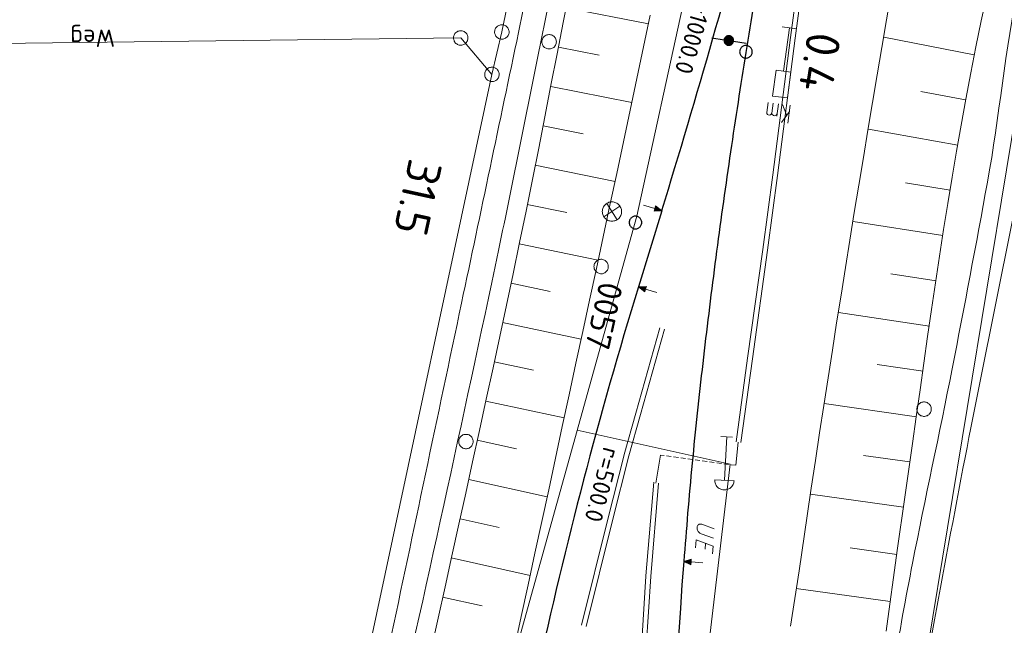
# Model space of a CAD drawing. Header units: metres. Extents: x 3425540 to 3446143, y 5432760 to 5444637.
# Tile 92 of 256: x 3435829 to 3435931, y 5439708 to 5439770. Entities that reach past the tile are written whole.
import ezdxf
from ezdxf.enums import TextEntityAlignment as Align

# ---------------------------------------------------------------- set-up
doc = ezdxf.new("R2010")
doc.units = ezdxf.units.M
doc.linetypes.add('DASHED', pattern=[0.75, 0.5, -0.25])
for name, color, linetype, lineweight in [('B_Bestand', 9, 'Continuous', 18), ('B_Böschung', 9, 'Continuous', 18), ('B_Flurgrenzen', 9, 'Continuous', 18), ('B_Gleisachse', 9, 'Continuous', 25), ('B_Kilometrierung', 9, 'Continuous', 25), ('Bestand Kabeltröge', 9, 'Continuous', 18), ('Bestand_Neu_Strecke 3433', 9, 'Continuous', 18), ('Bestand_Neu_Strecke 3443', 9, 'Continuous', 18)]:
    doc.layers.add(name, color=color, linetype=linetype, lineweight=lineweight)
doc.styles.get("Standard").update_dxf_attribs({"font": 'isocpeur.ttf'})

msp = doc.modelspace()

# ---------------------------------------------------------------- linework, layer by layer
at = {"layer": 'B_Bestand'}
for p, q in [((3435909.3, 5439769.39), (3435907.77, 5439769.59)), ((3435907.39, 5439761.63), (3435907.22, 5439760.36)), ((3435908.25, 5439760.5), (3435907.81, 5439761.57)), ((3435908.62, 5439761.5), (3435908.37, 5439759.63)), ((3435908.54, 5439760.85), (3435907.72, 5439759.71)), ((3435889.61, 5439751.32), (3435890.68, 5439749.63)), ((3435890.98, 5439751.02), (3435889.3, 5439749.94)), ((3435902.64, 5439727.1), (3435901.44, 5439727.17)), ((3435902.04, 5439727.14), (3435902.01, 5439726.54)), ((3435902.01, 5439726.54), (3435901.8, 5439722.64)), ((3435902.8, 5439722.59), (3435900.8, 5439722.7)), ((3435899.8, 5439715.51), (3435899.84, 5439716.1))]:
    msp.add_line(p, q, dxfattribs=at)
for points in [[(3435908.53, 5439769.49), (3435907.93, 5439765.02), (3435907.16, 5439765.12), (3435906.8, 5439762.44), (3435908.33, 5439762.24), (3435908.69, 5439764.91), (3435907.93, 5439765.02)], [(3435906.72, 5439760.66), (3435906.62, 5439760.52), (3435906.5, 5439760.46), (3435906.35, 5439760.48), (3435906.27, 5439760.53), (3435906.21, 5439760.62), (3435906.18, 5439760.74), (3435906.32, 5439761.77)], [(3435907.26, 5439760.59), (3435907.16, 5439760.45), (3435907.03, 5439760.39), (3435906.88, 5439760.41), (3435906.85, 5439760.45), (3435906.74, 5439760.54), (3435906.72, 5439760.66), (3435906.86, 5439761.7)], [(3435889.93, 5439749.5), (3435890.03, 5439749.48), (3435890.13, 5439749.47), (3435890.24, 5439749.48), (3435890.34, 5439749.5), (3435890.44, 5439749.52), (3435890.54, 5439749.56), (3435890.64, 5439749.6), (3435890.72, 5439749.66), (3435890.81, 5439749.73), (3435890.88, 5439749.8), (3435890.95, 5439749.88), (3435891, 5439749.97), (3435891.05, 5439750.06), (3435891.09, 5439750.16), (3435891.12, 5439750.26), (3435891.14, 5439750.36), (3435891.14, 5439750.47), (3435891.14, 5439750.57), (3435891.12, 5439750.68), (3435891.1, 5439750.78), (3435891.06, 5439750.87), (3435891.01, 5439750.97), (3435890.96, 5439751.06), (3435890.89, 5439751.14), (3435890.82, 5439751.21), (3435890.74, 5439751.28), (3435890.65, 5439751.34), (3435890.56, 5439751.39), (3435890.46, 5439751.42), (3435890.36, 5439751.45), (3435890.26, 5439751.47), (3435890.15, 5439751.48), (3435890.05, 5439751.47), (3435889.94, 5439751.46), (3435889.84, 5439751.43), (3435889.74, 5439751.39), (3435889.65, 5439751.35), (3435889.56, 5439751.29), (3435889.48, 5439751.22), (3435889.4, 5439751.15), (3435889.34, 5439751.07), (3435889.28, 5439750.98), (3435889.23, 5439750.89), (3435889.19, 5439750.79), (3435889.17, 5439750.69), (3435889.15, 5439750.59), (3435889.14, 5439750.48), (3435889.15, 5439750.38), (3435889.16, 5439750.28), (3435889.19, 5439750.17), (3435889.23, 5439750.08), (3435889.27, 5439749.98), (3435889.33, 5439749.89), (3435889.39, 5439749.81), (3435889.47, 5439749.74), (3435889.55, 5439749.67), (3435889.64, 5439749.61), (3435889.73, 5439749.56), (3435889.83, 5439749.53), (3435889.93, 5439749.5)], [(3435893.41, 5439751.15), (3435894.59, 5439750.79), (3435894.51, 5439750.52), (3435895.32, 5439750.56), (3435894.67, 5439751.06), (3435894.59, 5439750.79)], [(3435894.69, 5439750.99), (3435894.56, 5439750.57), (3435895.23, 5439750.59), (3435894.69, 5439750.99)], [(3435894.71, 5439750.91), (3435894.62, 5439750.61), (3435895.14, 5439750.62), (3435894.71, 5439750.91)], [(3435894.73, 5439750.84), (3435894.67, 5439750.66), (3435895.05, 5439750.65), (3435894.73, 5439750.84)], [(3435894.75, 5439750.78), (3435894.73, 5439750.7), (3435894.96, 5439750.67), (3435894.75, 5439750.78)], [(3435888.87, 5439744.05), (3435888.96, 5439744.04), (3435889.05, 5439744.03), (3435889.15, 5439744.04), (3435889.24, 5439744.07), (3435889.32, 5439744.1), (3435889.41, 5439744.14), (3435889.49, 5439744.19), (3435889.56, 5439744.25), (3435889.62, 5439744.33), (3435889.67, 5439744.41), (3435889.71, 5439744.49), (3435889.74, 5439744.58), (3435889.76, 5439744.67), (3435889.77, 5439744.76), (3435889.77, 5439744.86), (3435889.76, 5439744.95), (3435889.73, 5439745.04), (3435889.7, 5439745.13), (3435889.65, 5439745.2), (3435889.58, 5439745.28), (3435889.52, 5439745.35), (3435889.45, 5439745.4), (3435889.36, 5439745.45), (3435889.28, 5439745.49), (3435889.19, 5439745.52), (3435889.1, 5439745.53), (3435889.01, 5439745.53), (3435888.91, 5439745.52), (3435888.82, 5439745.5), (3435888.73, 5439745.47), (3435888.64, 5439745.42), (3435888.57, 5439745.38), (3435888.5, 5439745.31), (3435888.43, 5439745.24), (3435888.39, 5439745.16), (3435888.34, 5439745.08), (3435888.31, 5439744.99), (3435888.29, 5439744.9), (3435888.28, 5439744.8), (3435888.29, 5439744.71), (3435888.3, 5439744.62), (3435888.32, 5439744.53), (3435888.36, 5439744.44), (3435888.41, 5439744.36), (3435888.47, 5439744.29), (3435888.53, 5439744.22), (3435888.61, 5439744.16), (3435888.69, 5439744.11), (3435888.78, 5439744.08), (3435888.87, 5439744.05)], [(3435894.81, 5439742.08), (3435893.62, 5439742.44), (3435893.71, 5439742.71), (3435892.89, 5439742.66), (3435893.54, 5439742.17), (3435893.62, 5439742.44)], [(3435893.52, 5439742.24), (3435893.65, 5439742.66), (3435892.98, 5439742.64), (3435893.52, 5439742.24)], [(3435893.5, 5439742.31), (3435893.6, 5439742.61), (3435893.08, 5439742.61), (3435893.5, 5439742.31)], [(3435893.48, 5439742.38), (3435893.54, 5439742.57), (3435893.17, 5439742.58), (3435893.48, 5439742.38)], [(3435893.46, 5439742.45), (3435893.49, 5439742.52), (3435893.26, 5439742.55), (3435893.46, 5439742.45)], [(3435900.8, 5439722.7), (3435900.8, 5439722.59), (3435900.81, 5439722.49), (3435900.83, 5439722.39), (3435900.86, 5439722.29), (3435900.91, 5439722.19), (3435900.96, 5439722.1), (3435901.02, 5439722.01), (3435901.09, 5439721.94), (3435901.17, 5439721.87), (3435901.26, 5439721.8), (3435901.35, 5439721.75), (3435901.44, 5439721.71), (3435901.54, 5439721.68), (3435901.64, 5439721.65), (3435901.75, 5439721.64), (3435901.85, 5439721.64), (3435901.96, 5439721.65), (3435902.06, 5439721.68), (3435902.16, 5439721.71), (3435902.26, 5439721.75), (3435902.35, 5439721.8), (3435902.43, 5439721.86), (3435902.51, 5439721.94), (3435902.58, 5439722.01), (3435902.64, 5439722.1), (3435902.7, 5439722.19), (3435902.74, 5439722.28), (3435902.77, 5439722.38), (3435902.79, 5439722.49), (3435902.8, 5439722.59)], [(3435900.68, 5439716.63), (3435899.38, 5439717.09), (3435899.32, 5439717.12), (3435899.27, 5439717.15), (3435899.19, 5439717.22), (3435899.15, 5439717.26), (3435899.07, 5439717.35), (3435899.03, 5439717.41), (3435899.01, 5439717.47), (3435898.97, 5439717.57), (3435898.96, 5439717.63), (3435898.96, 5439717.74), (3435898.98, 5439717.84), (3435899.01, 5439717.92), (3435899.05, 5439717.98), (3435899.12, 5439718.04), (3435899.18, 5439718.08), (3435899.27, 5439718.1), (3435899.33, 5439718.1), (3435899.45, 5439718.08), (3435900.75, 5439717.62)], [(3435898.8, 5439715.66), (3435898.86, 5439716.46), (3435900.62, 5439715.83), (3435900.56, 5439715.04)], [(3435899.58, 5439714.09), (3435898.35, 5439714.18), (3435898.37, 5439714.46), (3435897.59, 5439714.24), (3435898.33, 5439713.9), (3435898.35, 5439714.18)], [(3435898.29, 5439713.97), (3435898.33, 5439714.4), (3435897.68, 5439714.23), (3435898.29, 5439713.97)], [(3435898.26, 5439714.03), (3435898.28, 5439714.35), (3435897.77, 5439714.23), (3435898.26, 5439714.03)], [(3435898.22, 5439714.1), (3435898.24, 5439714.29), (3435897.87, 5439714.22), (3435898.22, 5439714.1)], [(3435898.19, 5439714.15), (3435898.19, 5439714.23), (3435897.96, 5439714.21), (3435898.19, 5439714.15)]]:
    msp.add_lwpolyline(points, dxfattribs=at)
for points, knots in [([(3435828.65, 5439499.64), (3435826.74, 5439500.06), (3435824.82, 5439500.48), (3435822.91, 5439500.91), (3435822.73, 5439500.95), (3435822.56, 5439500.96), (3435822.38, 5439501.08), (3435822.31, 5439501.13), (3435822.26, 5439501.2), (3435822.27, 5439501.26), (3435822.34, 5439501.73), (3435822.6, 5439502.24), (3435822.9, 5439502.69), (3435823.55, 5439503.65), (3435824.25, 5439504.52), (3435824.88, 5439505.47), (3435825.94, 5439507.05), (3435827.05, 5439508.58), (3435827.85, 5439510.32), (3435829.38, 5439513.65), (3435830.18, 5439517.17), (3435830.94, 5439520.69), (3435831.73, 5439524.38), (3435832.56, 5439528.06), (3435833.25, 5439531.76), (3435834.28, 5439537.33), (3435835.27, 5439542.9), (3435836.31, 5439548.46), (3435837.58, 5439555.22), (3435838.82, 5439561.99), (3435840.19, 5439568.73), (3435842.26, 5439578.93), (3435844.48, 5439589.1), (3435846.67, 5439599.27), (3435849.92, 5439614.41), (3435853.31, 5439629.52), (3435856.56, 5439644.65), (3435858.94, 5439655.71), (3435860.83, 5439666.87), (3435863.24, 5439677.92), (3435864.39, 5439683.2), (3435865.7, 5439688.43), (3435866.88, 5439693.7), (3435870.78, 5439711.27), (3435874.7, 5439728.83), (3435878.39, 5439746.44), (3435879.92, 5439753.76), (3435881.38, 5439761.08), (3435882.86, 5439768.41), (3435886.89, 5439788.27), (3435891.46, 5439808.03), (3435894.53, 5439828.09), (3435896.83, 5439843.12), (3435897.53, 5439858.32), (3435899.13, 5439873.43), (3435900.7, 5439888.35), (3435902.36, 5439903.26), (3435904.1, 5439918.16), (3435907.4, 5439946.46), (3435919.75, 5439973.07), (3435923.45, 5440001.45), (3435923.91, 5440004.93), (3435923.98, 5440008.45), (3435923.78, 5440011.94), (3435922.66, 5440031.36), (3435919.9, 5440050.76), (3435918.58, 5440070.18), (3435918.24, 5440075.35), (3435916.98, 5440080.72), (3435918.29, 5440085.74), (3435918.84, 5440087.81), (3435919.38, 5440089.89), (3435919.93, 5440091.96)], [0, 0, 0, 0, 0.009642, 0.009642, 0.009642, 0.010561, 0.010561, 0.010561, 0.010915, 0.010915, 0.010915, 0.013471, 0.013471, 0.013471, 0.019082, 0.019082, 0.019082, 0.028428, 0.028428, 0.028428, 0.046188, 0.046188, 0.046188, 0.064753, 0.064753, 0.064753, 0.092622, 0.092622, 0.092622, 0.126505, 0.126505, 0.126505, 0.177764, 0.177764, 0.177764, 0.254017, 0.254017, 0.254017, 0.309722, 0.309722, 0.309722, 0.336308, 0.336308, 0.336308, 0.424936, 0.424936, 0.424936, 0.461735, 0.461735, 0.461735, 0.561565, 0.561565, 0.561565, 0.636388, 0.636388, 0.636388, 0.710269, 0.710269, 0.710269, 0.850661, 0.850661, 0.850661, 0.867886, 0.867886, 0.867886, 0.963883, 0.963883, 0.963883, 0.98943, 0.98943, 0.98943, 1, 1, 1, 1]), ([(3435914.92, 5440084.99), (3435915.08, 5440082.12), (3435915.23, 5440079.26), (3435915.38, 5440076.4), (3435916.36, 5440058.01), (3435919.17, 5440039.75), (3435920.57, 5440021.4), (3435921.07, 5440014.81), (3435921.27, 5440008.13), (3435920.46, 5440001.55), (3435919.69, 5439995.3), (3435918.3, 5439989.18), (3435916.92, 5439983.05), (3435912.66, 5439964.16), (3435905.65, 5439945.93), (3435902.82, 5439926.78), (3435900.46, 5439910.81), (3435898.91, 5439894.75), (3435897.21, 5439878.71), (3435895.87, 5439866.06), (3435895.08, 5439853.37), (3435893.44, 5439840.75), (3435890.3, 5439816.64), (3435885.46, 5439792.79), (3435880.46, 5439769.01), (3435878.49, 5439759.68), (3435876.53, 5439750.34), (3435874.56, 5439741), (3435872.07, 5439729.19), (3435869.58, 5439717.38), (3435867.08, 5439705.57), (3435865.79, 5439699.46), (3435863.94, 5439693.47), (3435862.68, 5439687.35), (3435861.26, 5439680.48), (3435859.86, 5439673.61), (3435858.46, 5439666.74), (3435856.3, 5439656.09), (3435854.18, 5439645.43), (3435851.98, 5439634.79), (3435850.35, 5439626.91), (3435848.6, 5439619.05), (3435846.88, 5439611.19), (3435845.31, 5439604.01), (3435843.71, 5439596.84), (3435842.14, 5439589.65), (3435840.04, 5439580), (3435838.07, 5439570.32), (3435836.07, 5439560.64), (3435833.7, 5439549.14), (3435831.59, 5439537.6), (3435829.31, 5439526.09), (3435828.53, 5439522.17), (3435827.57, 5439518.31), (3435826.56, 5439514.44), (3435826.04, 5439512.48), (3435825.38, 5439510.51), (3435824.2, 5439508.87), (3435823.04, 5439507.25), (3435821.85, 5439505.68), (3435820.67, 5439504.09), (3435820.13, 5439503.35), (3435819.6, 5439502.63), (3435819.03, 5439501.9), (3435818.94, 5439501.78), (3435818.78, 5439501.68), (3435818.62, 5439501.68), (3435813.25, 5439501.78), (3435807.86, 5439502.21), (3435802.5, 5439502.72), (3435791.04, 5439503.82), (3435779.58, 5439505.03), (3435768.1, 5439506.03), (3435760.65, 5439506.68), (3435753.2, 5439507.33), (3435745.75, 5439507.98)], [0, 0, 0, 0, 0.012862, 0.012862, 0.012862, 0.09549, 0.09549, 0.09549, 0.12519, 0.12519, 0.12519, 0.153358, 0.153358, 0.153358, 0.240119, 0.240119, 0.240119, 0.312518, 0.312518, 0.312518, 0.369573, 0.369573, 0.369573, 0.478618, 0.478618, 0.478618, 0.521434, 0.521434, 0.521434, 0.575603, 0.575603, 0.575603, 0.603636, 0.603636, 0.603636, 0.635105, 0.635105, 0.635105, 0.683871, 0.683871, 0.683871, 0.719978, 0.719978, 0.719978, 0.752963, 0.752963, 0.752963, 0.797304, 0.797304, 0.797304, 0.849968, 0.849968, 0.849968, 0.867869, 0.867869, 0.867869, 0.876919, 0.876919, 0.876919, 0.885803, 0.885803, 0.885803, 0.889887, 0.889887, 0.889887, 0.890587, 0.890587, 0.890587, 0.914748, 0.914748, 0.914748, 0.96644, 0.96644, 0.96644, 1, 1, 1, 1]), ([(3436055.65, 5439941.9), (3436055.34, 5439941.33), (3436055.03, 5439940.76), (3436054.72, 5439940.19), (3436054.21, 5439939.25), (3436053.12, 5439938.72), (3436052.13, 5439938.31), (3436044.94, 5439935.3), (3436037.74, 5439932.77), (3436030.33, 5439930.64), (3436019.53, 5439927.53), (3436008.52, 5439925.45), (3435997.69, 5439922.37), (3435992.78, 5439920.97), (3435988.03, 5439919.34), (3435983.64, 5439916.37), (3435976.67, 5439911.66), (3435971.89, 5439905.21), (3435967.49, 5439898.33), (3435962.18, 5439890.04), (3435957.39, 5439881.79), (3435953.04, 5439873.02), (3435950.07, 5439867.05), (3435947.3, 5439861.16), (3435945.28, 5439854.76), (3435942.79, 5439846.86), (3435941.63, 5439838.81), (3435940.77, 5439830.69), (3435939.98, 5439823.28), (3435941.56, 5439815.62), (3435939.95, 5439808.34), (3435938.7, 5439802.63), (3435937.39, 5439796.93), (3435936.12, 5439791.23), (3435934.84, 5439785.48), (3435933.55, 5439779.75), (3435932.31, 5439774), (3435930.85, 5439767.24), (3435930.31, 5439760.31), (3435929.06, 5439753.51), (3435927.88, 5439747.06), (3435926.67, 5439740.61), (3435925.4, 5439734.18), (3435924.07, 5439727.46), (3435922.62, 5439720.78), (3435921.3, 5439714.06), (3435920.58, 5439710.46), (3435919.93, 5439706.85), (3435919.35, 5439703.22), (3435918.54, 5439698.15), (3435917.89, 5439693.07), (3435917.29, 5439687.97), (3435916.47, 5439681.04), (3435915.79, 5439674.1), (3435915.1, 5439667.15), (3435914.66, 5439662.6), (3435914.3, 5439658.04), (3435914.12, 5439653.48), (3435913.97, 5439649.4), (3435914.21, 5439645.29), (3435914.71, 5439641.22), (3435915.37, 5439635.94), (3435916.09, 5439630.72), (3435916.85, 5439625.47), (3435917.29, 5439622.38), (3435917.53, 5439619.24), (3435918.27, 5439616.21), (3435918.54, 5439615.1), (3435918.82, 5439613.99), (3435919.09, 5439612.88)], [0, 0, 0, 0, 0.004921, 0.004921, 0.004921, 0.013014, 0.013014, 0.013014, 0.071463, 0.071463, 0.071463, 0.156614, 0.156614, 0.156614, 0.195253, 0.195253, 0.195253, 0.256499, 0.256499, 0.256499, 0.330209, 0.330209, 0.330209, 0.380372, 0.380372, 0.380372, 0.442307, 0.442307, 0.442307, 0.498875, 0.498875, 0.498875, 0.543237, 0.543237, 0.543237, 0.587862, 0.587862, 0.587862, 0.640331, 0.640331, 0.640331, 0.690084, 0.690084, 0.690084, 0.742007, 0.742007, 0.742007, 0.76986, 0.76986, 0.76986, 0.808791, 0.808791, 0.808791, 0.861728, 0.861728, 0.861728, 0.8964, 0.8964, 0.8964, 0.927437, 0.927437, 0.927437, 0.967632, 0.967632, 0.967632, 0.991335, 0.991335, 0.991335, 1, 1, 1, 1]), ([(3435990.09, 5439644.53), (3435968.14, 5439636.32), (3435946.2, 5439628.11), (3435924.25, 5439619.9), (3435923.16, 5439619.49), (3435922.07, 5439619.11), (3435920.97, 5439618.72), (3435920.85, 5439618.68), (3435920.72, 5439618.65), (3435920.59, 5439618.65), (3435920.26, 5439618.66), (3435919.79, 5439618.88), (3435919.73, 5439619.22), (3435919.66, 5439619.69), (3435919.6, 5439620.16), (3435919.54, 5439620.63), (3435918.83, 5439625.99), (3435918.12, 5439631.35), (3435917.43, 5439636.73), (3435916.94, 5439640.57), (3435916.77, 5439644.46), (3435916.79, 5439648.32), (3435916.87, 5439661.91), (3435917.87, 5439675.54), (3435920.18, 5439689.05), (3435922.25, 5439701.13), (3435924.43, 5439713.03), (3435926.74, 5439724.99), (3435928.86, 5439736.01), (3435931.21, 5439746.99), (3435933.31, 5439758.02), (3435934.27, 5439763.07), (3435934.51, 5439768.24), (3435935.42, 5439773.29), (3435936.89, 5439781.38), (3435939.41, 5439789.23), (3435941.01, 5439797.31), (3435941.96, 5439802.06), (3435942.7, 5439806.85), (3435943.3, 5439811.66), (3435944.38, 5439820.25), (3435943.69, 5439828.98), (3435944.66, 5439837.59), (3435945.23, 5439842.67), (3435946.32, 5439847.64), (3435947.78, 5439852.58), (3435949.43, 5439858.2), (3435951.73, 5439863.43), (3435954.11, 5439868.78), (3435959.93, 5439881.87), (3435965.83, 5439894.23), (3435975.8, 5439905.41), (3435981.98, 5439912.33), (3435989.82, 5439916.62), (3435998.25, 5439919.25), (3436010.39, 5439923.03), (3436022.81, 5439925.47), (3436034.83, 5439929.44), (3436041.39, 5439931.6), (3436047.94, 5439933.76), (3436054.5, 5439935.92)], [0, 0, 0, 0, 0.153998, 0.153998, 0.153998, 0.161635, 0.161635, 0.161635, 0.162479, 0.162479, 0.162479, 0.164729, 0.164729, 0.164729, 0.167854, 0.167854, 0.167854, 0.203426, 0.203426, 0.203426, 0.228856, 0.228856, 0.228856, 0.31841, 0.31841, 0.31841, 0.398436, 0.398436, 0.398436, 0.472217, 0.472217, 0.472217, 0.505999, 0.505999, 0.505999, 0.560017, 0.560017, 0.560017, 0.591862, 0.591862, 0.591862, 0.648759, 0.648759, 0.648759, 0.682303, 0.682303, 0.682303, 0.720397, 0.720397, 0.720397, 0.813661, 0.813661, 0.813661, 0.871436, 0.871436, 0.871436, 0.95464, 0.95464, 0.95464, 1, 1, 1, 1])]:
    msp.add_open_spline(points, degree=3, knots=knots, dxfattribs=at)
at = {"layer": 'B_Böschung'}
for p, q in [((3435885.4, 5439771.59), (3435893.92, 5439769.93)), ((3435927.69, 5439766.69), (3435918.32, 5439768.54)), ((3435884.6, 5439767.51), (3435888.83, 5439766.68)), ((3435883.81, 5439763.43), (3435892.21, 5439761.77)), ((3435926.79, 5439762.04), (3435922.16, 5439762.9)), ((3435883.01, 5439759.35), (3435887.18, 5439758.51)), ((3435925.99, 5439757.36), (3435916.73, 5439759)), ((3435882.18, 5439755.27), (3435890.47, 5439753.59)), ((3435925.19, 5439752.69), (3435920.56, 5439753.45)), ((3435881.35, 5439751.2), (3435885.47, 5439750.36)), ((3435924.45, 5439748), (3435915.14, 5439749.46)), ((3435880.52, 5439747.12), (3435888.71, 5439745.44)), ((3435923.76, 5439743.31), (3435919.05, 5439744.01)), ((3435879.69, 5439743.05), (3435883.76, 5439742.2)), ((3435923.07, 5439738.62), (3435913.61, 5439740.01)), ((3435878.82, 5439738.98), (3435886.95, 5439737.26)), ((3435877.94, 5439734.91), (3435882.01, 5439734.04)), ((3435922.38, 5439733.93), (3435917.63, 5439734.62)), ((3435877.07, 5439730.85), (3435885.19, 5439729.1)), ((3435921.69, 5439729.23), (3435912.13, 5439730.61)), ((3435876.19, 5439726.78), (3435880.25, 5439725.9)), ((3435921.01, 5439724.54), (3435916.22, 5439725.22)), ((3435875.3, 5439722.72), (3435883.43, 5439720.94)), ((3435920.35, 5439719.84), (3435910.72, 5439721.2)), ((3435874.4, 5439718.66), (3435878.47, 5439717.76)), ((3435919.67, 5439714.97), (3435914.83, 5439715.65)), ((3435873.5, 5439714.6), (3435881.67, 5439712.79)), ((3435918.98, 5439710.1), (3435909.25, 5439711.45)), ((3435872.6, 5439710.54), (3435876.69, 5439709.63))]:
    msp.add_line(p, q, dxfattribs=at)
for points in [[(3435871.41, 5439705.12), (3435872.13, 5439708.36), (3435872.85, 5439711.59), (3435873.57, 5439714.83), (3435874.29, 5439718.08), (3435875, 5439721.32), (3435875.71, 5439724.56), (3435876.42, 5439727.8), (3435877.12, 5439731.05), (3435877.82, 5439734.29), (3435878.52, 5439737.54), (3435879.21, 5439740.78), (3435879.9, 5439744.03), (3435880.57, 5439747.28), (3435881.25, 5439750.53), (3435881.91, 5439753.78), (3435882.56, 5439757.04), (3435883.2, 5439760.29), (3435883.83, 5439763.55), (3435884.46, 5439766.81), (3435885.1, 5439770.07), (3435885.73, 5439773.32)], [(3435919.08, 5439773.17), (3435918.59, 5439770.32), (3435918.11, 5439767.47), (3435917.62, 5439764.62), (3435917.14, 5439761.77), (3435916.67, 5439758.92), (3435916.2, 5439756.07), (3435915.73, 5439753.22), (3435915.26, 5439750.37), (3435914.8, 5439747.52), (3435914.34, 5439744.67), (3435913.89, 5439741.81), (3435913.43, 5439738.96), (3435912.99, 5439736.11)], [(3435924.52, 5439748.6), (3435924.95, 5439751.31), (3435925.39, 5439754.02), (3435925.85, 5439756.73), (3435926.32, 5439759.43), (3435926.82, 5439762.13), (3435927.33, 5439764.83), (3435927.86, 5439767.53), (3435928.41, 5439770.22), (3435929, 5439772.91)], [(3435880.04, 5439705.28), (3435880.75, 5439708.55), (3435881.46, 5439711.83), (3435882.17, 5439715.11), (3435883.59, 5439721.66), (3435884.3, 5439724.93), (3435885, 5439728.21), (3435885.71, 5439731.49), (3435886.42, 5439734.76), (3435887.12, 5439738.04), (3435887.83, 5439741.31), (3435888.53, 5439744.59), (3435889.24, 5439747.87), (3435889.94, 5439751.14), (3435890.65, 5439754.42), (3435891.35, 5439757.7), (3435892.05, 5439760.97), (3435892.74, 5439764.25), (3435893.42, 5439767.53), (3435894.1, 5439770.82)], [(3435918.55, 5439707.03), (3435918.94, 5439709.81), (3435919.33, 5439712.58), (3435919.71, 5439715.36), (3435920.49, 5439720.91), (3435921.28, 5439726.46), (3435921.67, 5439729.23), (3435922.07, 5439732.01), (3435922.47, 5439734.78), (3435922.86, 5439737.55), (3435923.27, 5439740.33), (3435923.68, 5439743.1), (3435924.09, 5439745.86), (3435924.52, 5439748.6)], [(3435912.99, 5439736.11), (3435912.54, 5439733.25), (3435912.1, 5439730.4), (3435911.66, 5439727.54), (3435911.23, 5439724.69), (3435910.8, 5439721.83), (3435910.37, 5439718.97), (3435909.53, 5439713.26), (3435909.09, 5439710.4), (3435908.66, 5439707.54)]]:
    msp.add_lwpolyline(points, dxfattribs=at)
at = {"layer": 'B_Flurgrenzen'}
for p, q in [((3435878.74, 5439769.08), (3435880.38, 5439777.14)), ((3435877.71, 5439764.68), (3435878.74, 5439769.08)), ((3435920.18, 5439689.05), (3435933.36, 5439769)), ((3435821.41, 5439767.8), (3435874.48, 5439768.45)), ((3435874.48, 5439768.45), (3435877.71, 5439764.68)), ((3435850.74, 5439638.47), (3435877.71, 5439764.68))]:
    msp.add_line(p, q, dxfattribs=at)
for points in [[(3435879.35, 5439769.5), (3435879.3, 5439769.58), (3435879.23, 5439769.64), (3435879.15, 5439769.7), (3435879.07, 5439769.74), (3435878.99, 5439769.78), (3435878.89, 5439769.81), (3435878.8, 5439769.82), (3435878.71, 5439769.82), (3435878.61, 5439769.82), (3435878.53, 5439769.79), (3435878.44, 5439769.76), (3435878.35, 5439769.72), (3435878.28, 5439769.66), (3435878.21, 5439769.6), (3435878.15, 5439769.53), (3435878.09, 5439769.46), (3435878.05, 5439769.37), (3435878.01, 5439769.28), (3435878, 5439769.19), (3435877.99, 5439769.1), (3435877.99, 5439769), (3435878, 5439768.91), (3435878.03, 5439768.82), (3435878.07, 5439768.73), (3435878.12, 5439768.65), (3435878.18, 5439768.58), (3435878.24, 5439768.51), (3435878.32, 5439768.45), (3435878.4, 5439768.41), (3435878.49, 5439768.38), (3435878.58, 5439768.35), (3435878.67, 5439768.33), (3435878.76, 5439768.33), (3435878.86, 5439768.34), (3435878.95, 5439768.36), (3435879.03, 5439768.39), (3435879.12, 5439768.44), (3435879.2, 5439768.49), (3435879.27, 5439768.55), (3435879.33, 5439768.62), (3435879.38, 5439768.7), (3435879.43, 5439768.78), (3435879.46, 5439768.87), (3435879.48, 5439768.96), (3435879.48, 5439769.06), (3435879.48, 5439769.15), (3435879.47, 5439769.24), (3435879.44, 5439769.34), (3435879.4, 5439769.42), (3435879.35, 5439769.5)], [(3435874.45, 5439769.2), (3435874.36, 5439769.19), (3435874.27, 5439769.17), (3435874.18, 5439769.14), (3435874.1, 5439769.1), (3435874.02, 5439769.04), (3435873.95, 5439768.98), (3435873.88, 5439768.91), (3435873.83, 5439768.84), (3435873.79, 5439768.75), (3435873.76, 5439768.66), (3435873.74, 5439768.57), (3435873.73, 5439768.48), (3435873.73, 5439768.38), (3435873.75, 5439768.29), (3435873.78, 5439768.2), (3435873.81, 5439768.11), (3435873.86, 5439768.03), (3435873.91, 5439767.96), (3435873.98, 5439767.89), (3435874.06, 5439767.84), (3435874.14, 5439767.79), (3435874.22, 5439767.75), (3435874.32, 5439767.72), (3435874.41, 5439767.71), (3435874.5, 5439767.7), (3435874.59, 5439767.71), (3435874.68, 5439767.73), (3435874.78, 5439767.77), (3435874.86, 5439767.81), (3435874.93, 5439767.86), (3435875.01, 5439767.93), (3435875.07, 5439767.99), (3435875.12, 5439768.07), (3435875.17, 5439768.16), (3435875.19, 5439768.24), (3435875.21, 5439768.33), (3435875.22, 5439768.43), (3435875.22, 5439768.52), (3435875.2, 5439768.62), (3435875.18, 5439768.71), (3435875.15, 5439768.79), (3435875.1, 5439768.87), (3435875.04, 5439768.95), (3435874.97, 5439769.01), (3435874.9, 5439769.07), (3435874.82, 5439769.12), (3435874.73, 5439769.16), (3435874.64, 5439769.18), (3435874.55, 5439769.2), (3435874.45, 5439769.2)], [(3435884.39, 5439768.06), (3435884.38, 5439768.15), (3435884.36, 5439768.24), (3435884.33, 5439768.33), (3435884.29, 5439768.42), (3435884.24, 5439768.49), (3435884.18, 5439768.57), (3435884.11, 5439768.64), (3435884.04, 5439768.69), (3435883.96, 5439768.74), (3435883.87, 5439768.77), (3435883.78, 5439768.79), (3435883.68, 5439768.8), (3435883.59, 5439768.8), (3435883.49, 5439768.79), (3435883.41, 5439768.77), (3435883.32, 5439768.74), (3435883.23, 5439768.69), (3435883.16, 5439768.64), (3435883.09, 5439768.57), (3435883.03, 5439768.49), (3435882.98, 5439768.42), (3435882.94, 5439768.33), (3435882.91, 5439768.24), (3435882.89, 5439768.15), (3435882.89, 5439768.06), (3435882.89, 5439767.96), (3435882.91, 5439767.87), (3435882.94, 5439767.78), (3435882.98, 5439767.7), (3435883.03, 5439767.62), (3435883.09, 5439767.54), (3435883.16, 5439767.48), (3435883.23, 5439767.42), (3435883.32, 5439767.38), (3435883.41, 5439767.35), (3435883.49, 5439767.32), (3435883.59, 5439767.31), (3435883.68, 5439767.31), (3435883.78, 5439767.32), (3435883.87, 5439767.35), (3435883.96, 5439767.38), (3435884.04, 5439767.42), (3435884.11, 5439767.48), (3435884.18, 5439767.54), (3435884.24, 5439767.62), (3435884.29, 5439767.7), (3435884.33, 5439767.78), (3435884.36, 5439767.87), (3435884.38, 5439767.96), (3435884.39, 5439768.06)], [(3435876.96, 5439764.75), (3435876.96, 5439764.66), (3435876.97, 5439764.57), (3435876.99, 5439764.47), (3435877.02, 5439764.39), (3435877.07, 5439764.3), (3435877.12, 5439764.22), (3435877.18, 5439764.15), (3435877.25, 5439764.09), (3435877.33, 5439764.04), (3435877.41, 5439764), (3435877.5, 5439763.97), (3435877.59, 5439763.95), (3435877.68, 5439763.94), (3435877.78, 5439763.94), (3435877.87, 5439763.95), (3435877.96, 5439763.97), (3435878.05, 5439764.01), (3435878.13, 5439764.06), (3435878.2, 5439764.12), (3435878.27, 5439764.19), (3435878.33, 5439764.26), (3435878.38, 5439764.34), (3435878.41, 5439764.43), (3435878.44, 5439764.51), (3435878.46, 5439764.61), (3435878.46, 5439764.7), (3435878.45, 5439764.79), (3435878.43, 5439764.89), (3435878.4, 5439764.98), (3435878.35, 5439765.06), (3435878.3, 5439765.14), (3435878.24, 5439765.21), (3435878.17, 5439765.27), (3435878.09, 5439765.33), (3435878.01, 5439765.36), (3435877.92, 5439765.4), (3435877.83, 5439765.42), (3435877.73, 5439765.43), (3435877.64, 5439765.42), (3435877.55, 5439765.41), (3435877.46, 5439765.39), (3435877.37, 5439765.35), (3435877.29, 5439765.3), (3435877.22, 5439765.25), (3435877.15, 5439765.17), (3435877.09, 5439765.1), (3435877.04, 5439765.03), (3435877, 5439764.93), (3435876.98, 5439764.85), (3435876.96, 5439764.75)], [(3435923.24, 5439730.01), (3435923.23, 5439730.1), (3435923.21, 5439730.19), (3435923.18, 5439730.28), (3435923.14, 5439730.37), (3435923.09, 5439730.44), (3435923.03, 5439730.52), (3435922.97, 5439730.59), (3435922.89, 5439730.64), (3435922.81, 5439730.69), (3435922.72, 5439730.72), (3435922.63, 5439730.74), (3435922.53, 5439730.75), (3435922.44, 5439730.75), (3435922.35, 5439730.74), (3435922.26, 5439730.72), (3435922.17, 5439730.69), (3435922.09, 5439730.64), (3435922.01, 5439730.59), (3435921.94, 5439730.52), (3435921.89, 5439730.44), (3435921.83, 5439730.37), (3435921.79, 5439730.28), (3435921.76, 5439730.19), (3435921.74, 5439730.1), (3435921.74, 5439730.01), (3435921.74, 5439729.91), (3435921.76, 5439729.82), (3435921.79, 5439729.73), (3435921.83, 5439729.65), (3435921.89, 5439729.57), (3435921.94, 5439729.49), (3435922.01, 5439729.43), (3435922.09, 5439729.37), (3435922.17, 5439729.33), (3435922.26, 5439729.3), (3435922.35, 5439729.27), (3435922.44, 5439729.26), (3435922.53, 5439729.26), (3435922.63, 5439729.27), (3435922.72, 5439729.3), (3435922.81, 5439729.33), (3435922.89, 5439729.37), (3435922.97, 5439729.43), (3435923.03, 5439729.49), (3435923.09, 5439729.57), (3435923.14, 5439729.65), (3435923.18, 5439729.73), (3435923.21, 5439729.82), (3435923.23, 5439729.91), (3435923.24, 5439730.01)], [(3435875.77, 5439726.66), (3435875.76, 5439726.75), (3435875.74, 5439726.84), (3435875.71, 5439726.93), (3435875.67, 5439727.02), (3435875.62, 5439727.09), (3435875.56, 5439727.17), (3435875.5, 5439727.24), (3435875.42, 5439727.29), (3435875.34, 5439727.34), (3435875.25, 5439727.37), (3435875.16, 5439727.39), (3435875.06, 5439727.4), (3435874.97, 5439727.4), (3435874.88, 5439727.39), (3435874.79, 5439727.37), (3435874.7, 5439727.34), (3435874.62, 5439727.29), (3435874.54, 5439727.24), (3435874.47, 5439727.17), (3435874.42, 5439727.09), (3435874.36, 5439727.02), (3435874.32, 5439726.93), (3435874.29, 5439726.84), (3435874.27, 5439726.75), (3435874.27, 5439726.66), (3435874.27, 5439726.56), (3435874.29, 5439726.47), (3435874.32, 5439726.38), (3435874.36, 5439726.3), (3435874.42, 5439726.22), (3435874.47, 5439726.14), (3435874.54, 5439726.08), (3435874.62, 5439726.02), (3435874.7, 5439725.98), (3435874.79, 5439725.95), (3435874.88, 5439725.92), (3435874.97, 5439725.91), (3435875.06, 5439725.91), (3435875.16, 5439725.92), (3435875.25, 5439725.95), (3435875.34, 5439725.98), (3435875.42, 5439726.02), (3435875.5, 5439726.08), (3435875.56, 5439726.14), (3435875.62, 5439726.22), (3435875.67, 5439726.3), (3435875.71, 5439726.38), (3435875.74, 5439726.47), (3435875.76, 5439726.56), (3435875.77, 5439726.66)]]:
    msp.add_lwpolyline(points, dxfattribs=at)
at = {"layer": 'B_Gleisachse'}
for p, q in [((3435900.48, 5439768.45), (3435901.77, 5439768.26)), ((3435902.75, 5439768.12), (3435904.04, 5439767.93)), ((3435895.32, 5439750.56), (3435892.9, 5439742.66))]:
    msp.add_line(p, q, dxfattribs=at)
for points in [[(3435902.75, 5439768.12), (3435902.75, 5439768.17), (3435902.75, 5439768.22), (3435902.75, 5439768.27), (3435902.74, 5439768.32), (3435902.72, 5439768.37), (3435902.7, 5439768.42), (3435902.67, 5439768.46), (3435902.64, 5439768.51), (3435902.6, 5439768.54), (3435902.57, 5439768.58), (3435902.52, 5439768.61), (3435902.48, 5439768.63), (3435902.43, 5439768.65), (3435902.38, 5439768.67), (3435902.33, 5439768.68), (3435902.28, 5439768.68), (3435902.23, 5439768.68), (3435902.17, 5439768.68), (3435902.12, 5439768.67), (3435902.07, 5439768.65), (3435902.03, 5439768.63), (3435901.98, 5439768.6), (3435901.94, 5439768.57), (3435901.9, 5439768.54), (3435901.87, 5439768.5), (3435901.84, 5439768.45), (3435901.81, 5439768.41), (3435901.79, 5439768.36), (3435901.78, 5439768.31), (3435901.77, 5439768.26), (3435901.76, 5439768.21), (3435901.76, 5439768.16), (3435901.77, 5439768.11), (3435901.78, 5439768.05), (3435901.8, 5439768.01), (3435901.82, 5439767.96), (3435901.85, 5439767.91), (3435901.88, 5439767.87), (3435901.91, 5439767.83), (3435901.95, 5439767.8), (3435901.99, 5439767.77), (3435902.04, 5439767.74), (3435902.09, 5439767.72), (3435902.14, 5439767.71), (3435902.19, 5439767.7), (3435902.24, 5439767.69), (3435902.29, 5439767.69), (3435902.34, 5439767.7), (3435902.39, 5439767.71), (3435902.44, 5439767.73), (3435902.49, 5439767.75), (3435902.53, 5439767.78), (3435902.57, 5439767.81), (3435902.61, 5439767.84), (3435902.65, 5439767.88), (3435902.68, 5439767.92), (3435902.7, 5439767.97), (3435902.72, 5439768.02), (3435902.74, 5439768.07), (3435902.75, 5439768.12)], [(3435902.68, 5439768.13), (3435902.68, 5439768.17), (3435902.68, 5439768.22), (3435902.68, 5439768.26), (3435902.67, 5439768.3), (3435902.65, 5439768.35), (3435902.63, 5439768.39), (3435902.61, 5439768.42), (3435902.59, 5439768.46), (3435902.55, 5439768.49), (3435902.52, 5439768.52), (3435902.49, 5439768.55), (3435902.45, 5439768.57), (3435902.41, 5439768.59), (3435902.36, 5439768.6), (3435902.32, 5439768.61), (3435902.27, 5439768.61), (3435902.23, 5439768.61), (3435902.19, 5439768.61), (3435902.14, 5439768.6), (3435902.1, 5439768.58), (3435902.06, 5439768.57), (3435902.02, 5439768.54), (3435901.99, 5439768.52), (3435901.95, 5439768.49), (3435901.92, 5439768.45), (3435901.9, 5439768.42), (3435901.88, 5439768.38), (3435901.86, 5439768.34), (3435901.85, 5439768.29), (3435901.84, 5439768.25), (3435901.83, 5439768.21), (3435901.83, 5439768.16), (3435901.84, 5439768.12), (3435901.85, 5439768.07), (3435901.86, 5439768.03), (3435901.88, 5439767.99), (3435901.9, 5439767.95), (3435901.93, 5439767.92), (3435901.96, 5439767.88), (3435901.99, 5439767.86), (3435902.03, 5439767.83), (3435902.07, 5439767.81), (3435902.11, 5439767.79), (3435902.15, 5439767.78), (3435902.2, 5439767.77), (3435902.24, 5439767.76), (3435902.29, 5439767.76), (3435902.33, 5439767.77), (3435902.37, 5439767.78), (3435902.42, 5439767.79), (3435902.46, 5439767.81), (3435902.49, 5439767.83), (3435902.53, 5439767.86), (3435902.56, 5439767.89), (3435902.59, 5439767.93), (3435902.62, 5439767.96), (3435902.64, 5439768), (3435902.66, 5439768.04), (3435902.67, 5439768.08), (3435902.68, 5439768.13)], [(3435902.61, 5439768.14), (3435902.61, 5439768.17), (3435902.61, 5439768.21), (3435902.61, 5439768.25), (3435902.6, 5439768.28), (3435902.59, 5439768.32), (3435902.57, 5439768.35), (3435902.55, 5439768.39), (3435902.53, 5439768.42), (3435902.51, 5439768.44), (3435902.48, 5439768.47), (3435902.45, 5439768.49), (3435902.42, 5439768.51), (3435902.38, 5439768.52), (3435902.35, 5439768.53), (3435902.31, 5439768.54), (3435902.27, 5439768.54), (3435902.24, 5439768.54), (3435902.2, 5439768.54), (3435902.16, 5439768.53), (3435902.13, 5439768.52), (3435902.09, 5439768.5), (3435902.06, 5439768.48), (3435902.03, 5439768.46), (3435902, 5439768.44), (3435901.98, 5439768.41), (3435901.96, 5439768.38), (3435901.94, 5439768.35), (3435901.93, 5439768.31), (3435901.91, 5439768.28), (3435901.91, 5439768.24), (3435901.9, 5439768.2), (3435901.9, 5439768.17), (3435901.91, 5439768.13), (3435901.92, 5439768.09), (3435901.93, 5439768.06), (3435901.94, 5439768.02), (3435901.96, 5439767.99), (3435901.99, 5439767.96), (3435902.01, 5439767.94), (3435902.04, 5439767.91), (3435902.07, 5439767.89), (3435902.1, 5439767.87), (3435902.14, 5439767.86), (3435902.17, 5439767.85), (3435902.21, 5439767.84), (3435902.24, 5439767.83), (3435902.28, 5439767.84), (3435902.32, 5439767.84), (3435902.35, 5439767.85), (3435902.39, 5439767.86), (3435902.42, 5439767.88), (3435902.45, 5439767.89), (3435902.48, 5439767.92), (3435902.51, 5439767.94), (3435902.54, 5439767.97), (3435902.56, 5439768), (3435902.58, 5439768.03), (3435902.59, 5439768.07), (3435902.6, 5439768.1), (3435902.61, 5439768.14)], [(3435902.54, 5439768.15), (3435902.54, 5439768.18), (3435902.54, 5439768.21), (3435902.54, 5439768.24), (3435902.53, 5439768.27), (3435902.52, 5439768.29), (3435902.51, 5439768.32), (3435902.49, 5439768.35), (3435902.48, 5439768.37), (3435902.46, 5439768.39), (3435902.43, 5439768.41), (3435902.41, 5439768.43), (3435902.38, 5439768.44), (3435902.36, 5439768.45), (3435902.33, 5439768.46), (3435902.3, 5439768.47), (3435902.27, 5439768.47), (3435902.24, 5439768.47), (3435902.21, 5439768.47), (3435902.18, 5439768.46), (3435902.15, 5439768.45), (3435902.13, 5439768.44), (3435902.1, 5439768.42), (3435902.08, 5439768.41), (3435902.06, 5439768.39), (3435902.04, 5439768.36), (3435902.02, 5439768.34), (3435902, 5439768.31), (3435901.99, 5439768.29), (3435901.98, 5439768.26), (3435901.98, 5439768.23), (3435901.97, 5439768.2), (3435901.98, 5439768.17), (3435901.98, 5439768.14), (3435901.99, 5439768.11), (3435901.99, 5439768.08), (3435902.01, 5439768.06), (3435902.02, 5439768.03), (3435902.04, 5439768.01), (3435902.06, 5439767.99), (3435902.08, 5439767.97), (3435902.11, 5439767.95), (3435902.13, 5439767.93), (3435902.16, 5439767.92), (3435902.19, 5439767.91), (3435902.22, 5439767.91), (3435902.25, 5439767.91), (3435902.28, 5439767.91), (3435902.31, 5439767.91), (3435902.33, 5439767.92), (3435902.36, 5439767.93), (3435902.39, 5439767.94), (3435902.42, 5439767.95), (3435902.44, 5439767.97), (3435902.46, 5439767.99), (3435902.48, 5439768.01), (3435902.5, 5439768.04), (3435902.51, 5439768.06), (3435902.52, 5439768.09), (3435902.53, 5439768.12), (3435902.54, 5439768.15)], [(3435902.47, 5439768.16), (3435902.47, 5439768.18), (3435902.47, 5439768.2), (3435902.47, 5439768.22), (3435902.46, 5439768.25), (3435902.46, 5439768.27), (3435902.45, 5439768.29), (3435902.43, 5439768.31), (3435902.42, 5439768.32), (3435902.41, 5439768.34), (3435902.39, 5439768.36), (3435902.37, 5439768.37), (3435902.35, 5439768.38), (3435902.33, 5439768.39), (3435902.31, 5439768.4), (3435902.29, 5439768.4), (3435902.27, 5439768.4), (3435902.24, 5439768.4), (3435902.22, 5439768.4), (3435902.2, 5439768.39), (3435902.18, 5439768.39), (3435902.16, 5439768.38), (3435902.14, 5439768.37), (3435902.12, 5439768.35), (3435902.11, 5439768.34), (3435902.09, 5439768.32), (3435902.08, 5439768.3), (3435902.07, 5439768.28), (3435902.06, 5439768.26), (3435902.05, 5439768.24), (3435902.05, 5439768.22), (3435902.05, 5439768.2), (3435902.05, 5439768.18), (3435902.05, 5439768.15), (3435902.05, 5439768.13), (3435902.06, 5439768.11), (3435902.07, 5439768.09), (3435902.08, 5439768.07), (3435902.09, 5439768.05), (3435902.11, 5439768.04), (3435902.13, 5439768.02), (3435902.14, 5439768.01), (3435902.16, 5439768), (3435902.18, 5439767.99), (3435902.21, 5439767.98), (3435902.23, 5439767.98), (3435902.25, 5439767.98), (3435902.27, 5439767.98), (3435902.29, 5439767.98), (3435902.32, 5439767.98), (3435902.34, 5439767.99), (3435902.36, 5439768), (3435902.38, 5439768.01), (3435902.39, 5439768.03), (3435902.41, 5439768.04), (3435902.42, 5439768.06), (3435902.44, 5439768.08), (3435902.45, 5439768.09), (3435902.46, 5439768.12), (3435902.46, 5439768.14), (3435902.47, 5439768.16)], [(3435902.4, 5439768.17), (3435902.4, 5439768.18), (3435902.4, 5439768.2), (3435902.4, 5439768.21), (3435902.39, 5439768.23), (3435902.39, 5439768.24), (3435902.38, 5439768.25), (3435902.38, 5439768.27), (3435902.37, 5439768.28), (3435902.36, 5439768.29), (3435902.35, 5439768.3), (3435902.33, 5439768.31), (3435902.32, 5439768.32), (3435902.31, 5439768.32), (3435902.29, 5439768.33), (3435902.28, 5439768.33), (3435902.26, 5439768.33), (3435902.25, 5439768.33), (3435902.23, 5439768.33), (3435902.22, 5439768.33), (3435902.21, 5439768.32), (3435902.19, 5439768.31), (3435902.18, 5439768.31), (3435902.17, 5439768.3), (3435902.16, 5439768.29), (3435902.15, 5439768.28), (3435902.14, 5439768.26), (3435902.13, 5439768.25), (3435902.13, 5439768.24), (3435902.12, 5439768.22), (3435902.12, 5439768.21), (3435902.12, 5439768.19), (3435902.12, 5439768.18), (3435902.12, 5439768.17), (3435902.12, 5439768.15), (3435902.13, 5439768.14), (3435902.13, 5439768.12), (3435902.14, 5439768.11), (3435902.15, 5439768.1), (3435902.16, 5439768.09), (3435902.17, 5439768.08), (3435902.18, 5439768.07), (3435902.2, 5439768.06), (3435902.21, 5439768.06), (3435902.22, 5439768.05), (3435902.24, 5439768.05), (3435902.25, 5439768.05), (3435902.27, 5439768.05), (3435902.28, 5439768.05), (3435902.3, 5439768.05), (3435902.31, 5439768.06), (3435902.32, 5439768.06), (3435902.34, 5439768.07), (3435902.35, 5439768.08), (3435902.36, 5439768.09), (3435902.37, 5439768.1), (3435902.39, 5439768.13), (3435902.39, 5439768.14), (3435902.4, 5439768.15), (3435902.4, 5439768.17)], [(3435902.33, 5439768.18), (3435902.33, 5439768.19), (3435902.33, 5439768.2), (3435902.33, 5439768.21), (3435902.32, 5439768.22), (3435902.32, 5439768.22), (3435902.32, 5439768.23), (3435902.31, 5439768.23), (3435902.31, 5439768.24), (3435902.3, 5439768.24), (3435902.3, 5439768.25), (3435902.29, 5439768.25), (3435902.28, 5439768.26), (3435902.28, 5439768.26), (3435902.27, 5439768.26), (3435902.25, 5439768.26), (3435902.25, 5439768.26), (3435902.24, 5439768.26), (3435902.23, 5439768.25), (3435902.23, 5439768.25), (3435902.22, 5439768.25), (3435902.21, 5439768.24), (3435902.21, 5439768.24), (3435902.2, 5439768.23), (3435902.19, 5439768.22), (3435902.19, 5439768.21), (3435902.19, 5439768.21), (3435902.19, 5439768.2), (3435902.19, 5439768.18), (3435902.19, 5439768.18), (3435902.19, 5439768.17), (3435902.19, 5439768.16), (3435902.2, 5439768.16), (3435902.2, 5439768.15), (3435902.2, 5439768.14), (3435902.21, 5439768.14), (3435902.21, 5439768.13), (3435902.22, 5439768.13), (3435902.23, 5439768.13), (3435902.23, 5439768.12), (3435902.24, 5439768.12), (3435902.25, 5439768.12), (3435902.27, 5439768.12), (3435902.28, 5439768.12), (3435902.28, 5439768.12), (3435902.29, 5439768.13), (3435902.3, 5439768.13), (3435902.3, 5439768.13), (3435902.31, 5439768.14), (3435902.31, 5439768.15), (3435902.32, 5439768.15), (3435902.32, 5439768.16), (3435902.32, 5439768.16), (3435902.33, 5439768.18)]]:
    msp.add_lwpolyline(points, dxfattribs=at)
for centre, radius, start, end in [((3434936.1, 5440044.78), 1003.32, 342.94799, 345.07432), ((3436370.49, 5439596.12), 499.58, 162.9421, 167.7098), ((3436396.13, 5439676.19), 500, 175.6355, 193.4698)]:
    msp.add_arc(centre, radius, start, end, dxfattribs=at)
msp.add_open_spline([(3435915.07, 5439826.82), (3435914.75, 5439825.18), (3435914.42, 5439823.55), (3435914.1, 5439821.91), (3435913.43, 5439818.51), (3435912.76, 5439815.11), (3435912.1, 5439811.71), (3435911.43, 5439808.31), (3435910.78, 5439804.9), (3435910.13, 5439801.5), (3435909.48, 5439798.09), (3435908.85, 5439794.68), (3435908.22, 5439791.27), (3435907.59, 5439787.86), (3435906.98, 5439784.45), (3435906.38, 5439781.04), (3435905.79, 5439777.62), (3435905.21, 5439774.2), (3435904.64, 5439770.78), (3435904.08, 5439767.36), (3435903.54, 5439763.94), (3435903.01, 5439760.51), (3435902.49, 5439757.09), (3435901.99, 5439753.65), (3435901.51, 5439750.22), (3435901.04, 5439746.79), (3435900.59, 5439743.35), (3435900.17, 5439739.91), (3435899.74, 5439736.47), (3435899.35, 5439733.02), (3435898.98, 5439729.58), (3435898.62, 5439726.13), (3435898.27, 5439722.68), (3435897.99, 5439719.22), (3435897.86, 5439717.56), (3435897.72, 5439715.9), (3435897.59, 5439714.24)], degree=3, knots=[0, 0, 0, 0, 0.043863, 0.043863, 0.043863, 0.135092, 0.135092, 0.135092, 0.226316, 0.226316, 0.226316, 0.317544, 0.317544, 0.317544, 0.408775, 0.408775, 0.408775, 0.500003, 0.500003, 0.500003, 0.591227, 0.591227, 0.591227, 0.682461, 0.682461, 0.682461, 0.773689, 0.773689, 0.773689, 0.864911, 0.864911, 0.864911, 0.956145, 0.956145, 0.956145, 1, 1, 1, 1], dxfattribs=at)
at = {"layer": 'B_Kilometrierung'}
for points in [[(3435904.68, 5439767.02), (3435904.68, 5439767.11), (3435904.66, 5439767.19), (3435904.64, 5439767.26), (3435904.6, 5439767.34), (3435904.56, 5439767.41), (3435904.51, 5439767.47), (3435904.45, 5439767.53), (3435904.38, 5439767.57), (3435904.31, 5439767.61), (3435904.23, 5439767.64), (3435904.16, 5439767.66), (3435904.07, 5439767.67), (3435903.99, 5439767.67), (3435903.91, 5439767.66), (3435903.83, 5439767.64), (3435903.76, 5439767.61), (3435903.69, 5439767.57), (3435903.62, 5439767.53), (3435903.56, 5439767.47), (3435903.51, 5439767.41), (3435903.47, 5439767.34), (3435903.43, 5439767.26), (3435903.4, 5439767.19), (3435903.39, 5439767.11), (3435903.38, 5439767.02), (3435903.39, 5439766.94), (3435903.4, 5439766.86), (3435903.43, 5439766.78), (3435903.47, 5439766.71), (3435903.51, 5439766.64), (3435903.56, 5439766.58), (3435903.62, 5439766.52), (3435903.69, 5439766.48), (3435903.76, 5439766.43), (3435903.83, 5439766.4), (3435903.91, 5439766.38), (3435903.99, 5439766.37), (3435904.07, 5439766.37), (3435904.16, 5439766.38), (3435904.23, 5439766.4), (3435904.31, 5439766.43), (3435904.38, 5439766.48), (3435904.45, 5439766.52), (3435904.51, 5439766.58), (3435904.56, 5439766.64), (3435904.6, 5439766.71), (3435904.64, 5439766.78), (3435904.66, 5439766.86), (3435904.68, 5439766.94), (3435904.68, 5439767.02)], [(3435893.23, 5439749.34), (3435893.23, 5439749.42), (3435893.21, 5439749.5), (3435893.19, 5439749.58), (3435893.15, 5439749.65), (3435893.11, 5439749.72), (3435893.06, 5439749.78), (3435893, 5439749.84), (3435892.93, 5439749.89), (3435892.86, 5439749.93), (3435892.78, 5439749.96), (3435892.71, 5439749.98), (3435892.62, 5439749.99), (3435892.54, 5439749.99), (3435892.46, 5439749.98), (3435892.38, 5439749.96), (3435892.31, 5439749.93), (3435892.23, 5439749.89), (3435892.17, 5439749.84), (3435892.11, 5439749.78), (3435892.06, 5439749.72), (3435892.01, 5439749.65), (3435891.98, 5439749.58), (3435891.95, 5439749.5), (3435891.94, 5439749.42), (3435891.93, 5439749.34), (3435891.94, 5439749.26), (3435891.95, 5439749.18), (3435891.98, 5439749.1), (3435892.01, 5439749.03), (3435892.06, 5439748.96), (3435892.11, 5439748.89), (3435892.17, 5439748.84), (3435892.23, 5439748.79), (3435892.31, 5439748.75), (3435892.38, 5439748.72), (3435892.46, 5439748.7), (3435892.54, 5439748.69), (3435892.62, 5439748.69), (3435892.71, 5439748.7), (3435892.78, 5439748.72), (3435892.86, 5439748.75), (3435892.93, 5439748.79), (3435893, 5439748.84), (3435893.06, 5439748.89), (3435893.11, 5439748.96), (3435893.15, 5439749.03), (3435893.19, 5439749.1), (3435893.21, 5439749.18), (3435893.23, 5439749.26), (3435893.23, 5439749.34)]]:
    msp.add_lwpolyline(points, dxfattribs=at)
at = {"layer": 'Bestand Kabeltröge'}
for p, q in [((3435908.64, 5439768.49), (3435909.71, 5439776.5)), ((3435909.14, 5439768.42), (3435910.21, 5439776.43)), ((3435906.81, 5439754.29), (3435908.64, 5439768.49)), ((3435907.31, 5439754.22), (3435909.14, 5439768.42)), ((3435905.78, 5439746.55), (3435906.81, 5439754.29)), ((3435906.28, 5439746.48), (3435907.31, 5439754.22)), ((3435904.21, 5439735.29), (3435905.78, 5439746.55)), ((3435904.71, 5439735.22), (3435906.28, 5439746.48)), ((3435895.11, 5439738.44), (3435892.61, 5439729.61)), ((3435895.59, 5439738.3), (3435893.09, 5439729.47)), ((3435903.02, 5439726.62), (3435904.21, 5439735.29)), ((3435903.51, 5439726.55), (3435904.71, 5439735.22)), ((3435892.61, 5439729.61), (3435891.41, 5439725.3)), ((3435893.09, 5439729.47), (3435891.9, 5439725.16)), ((3435891.41, 5439725.29), (3435889.72, 5439718.6)), ((3435891.9, 5439725.17), (3435890.2, 5439718.48)), ((3435894.47, 5439722.44), (3435893.67, 5439712.73)), ((3435894.96, 5439722.33), (3435894.16, 5439712.68)), ((3435889.72, 5439718.6), (3435886.99, 5439707.62)), ((3435890.2, 5439718.48), (3435887.48, 5439707.5)), ((3435893.66, 5439712.72), (3435893.01, 5439702.2)), ((3435894.16, 5439712.69), (3435893.51, 5439702.17))]:
    msp.add_line(p, q, dxfattribs=at)
at = {"layer": 'Bestand_Neu_Strecke 3433'}
for p, q in [((3435902.98, 5439724.19), (3435903.22, 5439726.6)), ((3435895.17, 5439725.26), (3435894.71, 5439722.33))]:
    msp.add_line(p, q, dxfattribs=at)
at = {"layer": 'Bestand_Neu_Strecke 3433', "linetype": 'DASHED', "flags": 128}
msp.add_lwpolyline([(3435902.98, 5439724.19), (3435895.17, 5439725.26)], dxfattribs=at)
at = {"layer": 'Bestand_Neu_Strecke 3443', "linetype": 'Continuous', "lineweight": 15}
for p, q in [((3435914.07, 5439847.67), (3435892.71, 5439749.98)), ((3435892.71, 5439749.98), (3435879.57, 5439702.77)), ((3435902.39, 5439724.3), (3435886.54, 5439727.83)), ((3435902.39, 5439724.3), (3435899.67, 5439701.33))]:
    msp.add_line(p, q, dxfattribs=at)

# ---------------------------------------------------------------- texts
at = {"layer": 'B_Bestand'}
for s, rotation, p in [('r=1000.0', 254.0112, (3435898.69, 5439768.96)), ('Weg', 180.6956, (3435836.32, 5439768.68)), ('r=500.0', 255.3263, (3435889.15, 5439722.17))]:
    msp.add_text(s, height=1.8, rotation=rotation, dxfattribs=at).set_placement(p, align=Align.MIDDLE)
msp.add_text('0057', height=2.5, rotation=257.535, dxfattribs=at).set_placement((3435888.87, 5439743.35))
at = {"layer": 'B_Kilometrierung'}
for s, rotation, p in [('0.4', 260.8277, (3435911.7, 5439765.96)), ('31.5', 257.7082, (3435870.04, 5439751.92))]:
    msp.add_text(s, height=3.499, rotation=rotation, dxfattribs=at).set_placement(p, align=Align.MIDDLE)

doc.saveas('drawing.dxf')
